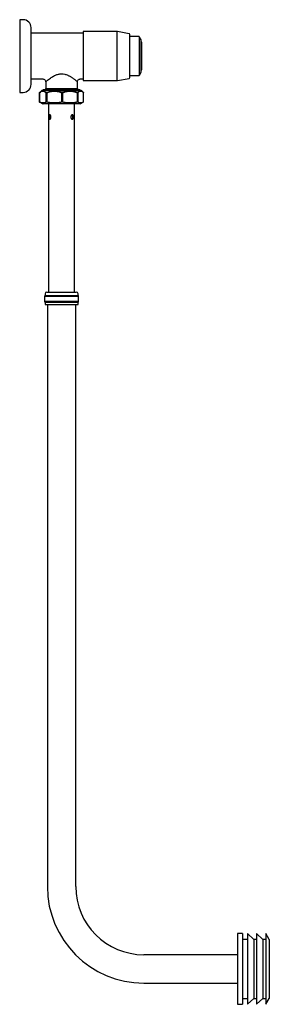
# Model space of a CAD drawing. Header units: millimetres. Extents: x 3992.158 to 3992.378, y 1631.373 to 1632.24.
import ezdxf

# ---------------------------------------------------------------- set-up
doc = ezdxf.new("R2010")
doc.units = ezdxf.units.MM
doc.layers.add('SANINDUSA', color=3, linetype='Continuous')

msp = doc.modelspace()

# ---------------------------------------------------------------- linework, layer by layer
at = {"layer": 'SANINDUSA'}
for p, q in [((3992.16089, 1632.24018), (3992.15789, 1632.24018)), ((3992.15789, 1632.24018), (3992.15789, 1632.17618)), ((3992.21389, 1632.22843), (3992.16839, 1632.22843)), ((3992.24381, 1632.22968), (3992.21389, 1632.22968)), ((3992.21389, 1632.22968), (3992.21389, 1632.18885)), ((3992.24381, 1632.18885), (3992.24381, 1632.22968)), ((3992.25427, 1632.22785), (3992.24398, 1632.22967)), ((3992.26258, 1632.22543), (3992.25489, 1632.22543)), ((3992.26483, 1632.22255), (3992.26345, 1632.22493)), ((3992.26345, 1632.19312), (3992.26345, 1632.22493)), ((3992.26345, 1632.19143), (3992.26483, 1632.19382)), ((3992.26345, 1632.19143), (3992.26345, 1632.19312)), ((3992.16839, 1632.18793), (3992.17828, 1632.18793)), ((3992.18077, 1632.18544), (3992.18077, 1632.17943)), ((3992.20877, 1632.17943), (3992.20877, 1632.18544)), ((3992.21127, 1632.18793), (3992.21389, 1632.18793)), ((3992.21389, 1632.18885), (3992.21389, 1632.18668)), ((3992.21389, 1632.18668), (3992.24381, 1632.18668)), ((3992.24381, 1632.18668), (3992.24381, 1632.18885)), ((3992.24398, 1632.1867), (3992.25427, 1632.18851)), ((3992.25489, 1632.19093), (3992.26258, 1632.19093)), ((3992.15789, 1632.17618), (3992.16089, 1632.17618)), ((3992.17557, 1632.17608), (3992.1754, 1632.17593)), ((3992.17541, 1632.17593), (3992.1754, 1632.17593)), ((3992.1754, 1632.16771), (3992.1754, 1632.17591)), ((3992.17542, 1632.17587), (3992.17541, 1632.17591)), ((3992.17541, 1632.17591), (3992.17541, 1632.16771)), ((3992.17542, 1632.17587), (3992.17542, 1632.16775)), ((3992.17735, 1632.17789), (3992.17556, 1632.1761)), ((3992.18077, 1632.17943), (3992.20877, 1632.17943)), ((3992.18132, 1632.17591), (3992.18129, 1632.17587)), ((3992.18129, 1632.16775), (3992.18129, 1632.17587)), ((3992.18132, 1632.16771), (3992.18132, 1632.17591)), ((3992.18159, 1632.17593), (3992.1814, 1632.17593)), ((3992.18172, 1632.17587), (3992.18167, 1632.17591)), ((3992.18167, 1632.17591), (3992.18167, 1632.16771)), ((3992.18172, 1632.17587), (3992.18172, 1632.16775)), ((3992.1886, 1632.17789), (3992.21219, 1632.17789)), ((3992.19513, 1632.17591), (3992.19507, 1632.17587)), ((3992.19507, 1632.16775), (3992.19507, 1632.17587)), ((3992.19513, 1632.16771), (3992.19513, 1632.17591)), ((3992.19549, 1632.17593), (3992.19524, 1632.17593)), ((3992.19565, 1632.17587), (3992.1956, 1632.17591)), ((3992.1956, 1632.17591), (3992.1956, 1632.16771)), ((3992.19565, 1632.17587), (3992.19565, 1632.16775)), ((3992.20872, 1632.17591), (3992.20867, 1632.17587)), ((3992.20867, 1632.16775), (3992.20867, 1632.17587)), ((3992.20872, 1632.16771), (3992.20872, 1632.17591)), ((3992.20897, 1632.17593), (3992.20879, 1632.17593)), ((3992.20904, 1632.17591), (3992.20904, 1632.16771)), ((3992.20907, 1632.17587), (3992.20904, 1632.17591)), ((3992.20907, 1632.17587), (3992.20907, 1632.16775)), ((3992.21398, 1632.1761), (3992.21219, 1632.17789)), ((3992.21376, 1632.17624), (3992.21396, 1632.17608)), ((3992.21414, 1632.17591), (3992.21413, 1632.17587)), ((3992.21413, 1632.16775), (3992.21413, 1632.17587)), ((3992.21414, 1632.16793), (3992.21414, 1632.17591)), ((3992.17541, 1632.16775), (3992.1754, 1632.16771)), ((3992.1754, 1632.16766), (3992.17561, 1632.16757)), ((3992.1754, 1632.16766), (3992.1754, 1632.16766)), ((3992.17542, 1632.16775), (3992.17541, 1632.16771)), ((3992.17559, 1632.16755), (3992.17836, 1632.16595)), ((3992.18129, 1632.16775), (3992.18132, 1632.16771)), ((3992.18146, 1632.16766), (3992.18153, 1632.16766)), ((3992.18172, 1632.16775), (3992.18167, 1632.16771)), ((3992.18327, 1632.16593), (3992.18327, 1632.00011)), ((3992.21118, 1632.16595), (3992.18896, 1632.16595)), ((3992.19507, 1632.16775), (3992.19513, 1632.16771)), ((3992.19531, 1632.16766), (3992.19541, 1632.16766)), ((3992.19565, 1632.16775), (3992.1956, 1632.16771)), ((3992.20627, 1632.00011), (3992.20627, 1632.16593)), ((3992.20867, 1632.16775), (3992.20872, 1632.16771)), ((3992.20885, 1632.16766), (3992.20892, 1632.16766)), ((3992.20907, 1632.16775), (3992.20904, 1632.16771)), ((3992.21118, 1632.16595), (3992.21394, 1632.16755)), ((3992.21393, 1632.16757), (3992.21374, 1632.16748)), ((3992.21413, 1632.16775), (3992.21414, 1632.16771)), ((3992.21414, 1632.1677), (3992.21414, 1632.16793)), ((3992.18469, 1632.15631), (3992.18482, 1632.15268)), ((3992.17977, 1631.9964), (3992.17977, 1631.99182)), ((3992.20977, 1631.9964), (3992.17977, 1631.9964)), ((3992.18027, 1631.99711), (3992.17991, 1631.99676)), ((3992.18027, 1631.99861), (3992.18027, 1631.99711)), ((3992.18027, 1631.99711), (3992.20927, 1631.99711)), ((3992.20927, 1631.99711), (3992.20927, 1631.99861)), ((3992.20962, 1631.99676), (3992.20927, 1631.99711)), ((3992.20977, 1631.99182), (3992.20977, 1631.9964)), ((3992.19093, 1631.99182), (3992.17977, 1631.99182)), ((3992.17991, 1631.99146), (3992.18027, 1631.99111)), ((3992.18027, 1631.99111), (3992.18027, 1631.98911)), ((3992.20927, 1631.99111), (3992.18027, 1631.99111)), ((3992.18027, 1631.98911), (3992.20927, 1631.98911)), ((3992.18227, 1631.98911), (3992.18227, 1631.47636)), ((3992.20977, 1631.99182), (3992.19093, 1631.99182)), ((3992.20727, 1631.47636), (3992.20727, 1631.98911)), ((3992.20927, 1631.99111), (3992.20962, 1631.99146)), ((3992.20927, 1631.98911), (3992.20927, 1631.99111)), ((3992.35413, 1631.43507), (3992.34977, 1631.43507)), ((3992.34977, 1631.43507), (3992.34977, 1631.40221)), ((3992.35413, 1631.43507), (3992.35413, 1631.40221)), ((3992.35859, 1631.42986), (3992.35413, 1631.42986)), ((3992.36413, 1631.42986), (3992.35859, 1631.43507)), ((3992.35859, 1631.43507), (3992.35859, 1631.40221)), ((3992.36663, 1631.42986), (3992.36413, 1631.42986)), ((3992.36413, 1631.42986), (3992.36413, 1631.40249)), ((3992.37217, 1631.42986), (3992.36663, 1631.43507)), ((3992.36663, 1631.43507), (3992.36663, 1631.40221)), ((3992.37467, 1631.42986), (3992.37217, 1631.42986)), ((3992.37217, 1631.42986), (3992.37217, 1631.40249)), ((3992.37777, 1631.42986), (3992.37467, 1631.43507)), ((3992.37467, 1631.43507), (3992.37467, 1631.40221)), ((3992.37777, 1631.42986), (3992.37777, 1631.40249)), ((3992.34977, 1631.41636), (3992.26727, 1631.41636)), ((3992.36413, 1631.40249), (3992.36413, 1631.37786)), ((3992.37217, 1631.40249), (3992.37217, 1631.37786)), ((3992.37777, 1631.40249), (3992.37777, 1631.37786)), ((3992.34977, 1631.40221), (3992.34977, 1631.37266)), ((3992.35413, 1631.40221), (3992.35413, 1631.37266)), ((3992.35859, 1631.40221), (3992.35859, 1631.37266)), ((3992.36663, 1631.40221), (3992.36663, 1631.37266)), ((3992.37467, 1631.40221), (3992.37467, 1631.37266)), ((3992.26727, 1631.39136), (3992.34977, 1631.39136)), ((3992.35413, 1631.37786), (3992.35859, 1631.37786)), ((3992.35859, 1631.37266), (3992.36413, 1631.37786)), ((3992.36413, 1631.37786), (3992.36663, 1631.37786)), ((3992.36663, 1631.37266), (3992.37217, 1631.37786)), ((3992.37217, 1631.37786), (3992.37467, 1631.37786)), ((3992.37467, 1631.37266), (3992.37777, 1631.37786)), ((3992.34977, 1631.37266), (3992.35413, 1631.37266))]:
    msp.add_line(p, q, dxfattribs=at)
for centre, radius, start, end in [((3992.16089, 1632.23318), 0.007, 0, 90), ((3992.16839, 1632.22793), 0.0005, 90, 180), ((3992.24381, 1632.22868), 0.001, 80, 90), ((3992.25414, 1632.22711), 0.00075, 0, 80), ((3992.26258, 1632.22443), 0.001, 30, 90), ((3992.26439, 1632.2223), 0.0005, 0, 30), ((3992.26489, 1632.22018), 0.0005, 0, 90), ((3992.26439, 1632.19407), 0.0005, 330, 0), ((3992.26489, 1632.19618), 0.0005, 270, 0), ((3992.16839, 1632.18843), 0.0005, 180, 270), ((3992.24381, 1632.18768), 0.001, 270, 280), ((3992.25414, 1632.18925), 0.00075, 280, 0), ((3992.26258, 1632.19193), 0.001, 270, 330), ((3992.16089, 1632.18318), 0.007, 270, 0), ((3992.17746, 1632.17778), 0.00015, 90, 135), ((3992.17914, 1632.17743), 0.001, 90, 149.31685), ((3992.17977, 1632.17943), 0.001, 270, 0), ((3992.20977, 1632.17943), 0.001, 180, 270), ((3992.21039, 1632.17743), 0.001, 30.56426, 90), ((3992.21208, 1632.17778), 0.00015, 45, 90), ((3992.17843, 1632.16608), 0.00015, 240, 270), ((3992.2111, 1632.16608), 0.00015, 270, 300), ((3992.18027, 1631.9964), 0.0005, 135, 180), ((3992.18177, 1631.99861), 0.0015, 90, 180), ((3992.20777, 1631.99861), 0.0015, 0, 90), ((3992.20927, 1631.9964), 0.0005, 0, 45), ((3992.18027, 1631.99182), 0.0005, 180, 225), ((3992.20927, 1631.99182), 0.0005, 315, 0), ((3992.26727, 1631.47636), 0.085, 180, 270), ((3992.26727, 1631.47636), 0.06, 180, 270)]:
    msp.add_arc(centre, radius, start, end, dxfattribs=at)
for points, knots in [([(3992.16789, 1632.20818), (3992.16789, 1632.20971), (3992.16789, 1632.21285), (3992.16789, 1632.2167), (3992.16789, 1632.2197), (3992.16789, 1632.22264), (3992.16789, 1632.22599), (3992.16789, 1632.22924), (3992.16789, 1632.23154), (3992.16789, 1632.23293), (3992.16789, 1632.2331), (3992.16789, 1632.23318)], [0, 0, 0, 0, 0.116497, 0.239972, 0.304365, 0.368745, 0.500083, 0.63142, 0.760028, 0.883503, 1, 1, 1, 1]), ([(3992.25489, 1632.18925), (3992.25489, 1632.18932), (3992.25489, 1632.18934), (3992.25489, 1632.18984), (3992.25489, 1632.19106), (3992.25489, 1632.19291), (3992.25489, 1632.19536), (3992.25489, 1632.19842), (3992.25489, 1632.20196), (3992.25489, 1632.20576), (3992.25489, 1632.20958), (3992.25489, 1632.2132), (3992.25489, 1632.21651), (3992.25489, 1632.21955), (3992.25489, 1632.22228), (3992.25489, 1632.22456), (3992.25489, 1632.22618), (3992.25489, 1632.22705), (3992.25489, 1632.22703), (3992.25489, 1632.22711)], [0, 0, 0, 0, 0.024183, 0.085931, 0.144189, 0.202447, 0.264194, 0.328509, 0.394189, 0.459868, 0.524183, 0.585931, 0.644189, 0.702447, 0.764194, 0.828509, 0.894189, 0.959868, 1, 1, 1, 1]), ([(3992.26489, 1632.19407), (3992.26489, 1632.19412), (3992.26489, 1632.1941), (3992.26489, 1632.1945), (3992.26489, 1632.19541), (3992.26489, 1632.19679), (3992.26489, 1632.19862), (3992.26489, 1632.20091), (3992.26489, 1632.20354), (3992.26489, 1632.20638), (3992.26489, 1632.20922), (3992.26489, 1632.21192), (3992.26489, 1632.2144), (3992.26489, 1632.21666), (3992.26489, 1632.21869), (3992.26489, 1632.2204), (3992.26489, 1632.22161), (3992.26489, 1632.2222), (3992.26489, 1632.22224), (3992.26489, 1632.2223)], [0, 0, 0, 0, 0.024183, 0.0859306, 0.1441887, 0.2024467, 0.2641943, 0.3285091, 0.3941887, 0.4598683, 0.524183, 0.5859306, 0.6441887, 0.7024467, 0.7641943, 0.8285091, 0.8941887, 0.9598683, 1, 1, 1, 1]), ([(3992.26539, 1632.19618), (3992.26539, 1632.19623), (3992.26539, 1632.19626), (3992.26539, 1632.19655), (3992.26539, 1632.19733), (3992.26539, 1632.1985), (3992.26539, 1632.20005), (3992.26539, 1632.202), (3992.26539, 1632.20424), (3992.26539, 1632.20665), (3992.26539, 1632.20907), (3992.26539, 1632.21136), (3992.26539, 1632.21346), (3992.26539, 1632.21539), (3992.26539, 1632.21712), (3992.26539, 1632.21857), (3992.26539, 1632.21959), (3992.26539, 1632.22014), (3992.26539, 1632.22013), (3992.26539, 1632.22018)], [0, 0, 0, 0, 0.024183, 0.085931, 0.144189, 0.202447, 0.264194, 0.328509, 0.394189, 0.459868, 0.524183, 0.585931, 0.644189, 0.702447, 0.764194, 0.828509, 0.894189, 0.959868, 1, 1, 1, 1]), ([(3992.16789, 1632.18318), (3992.16789, 1632.18326), (3992.16789, 1632.18343), (3992.16789, 1632.18458), (3992.16789, 1632.18595), (3992.16789, 1632.18766), (3992.16789, 1632.19038), (3992.16789, 1632.19438), (3992.16789, 1632.19886), (3992.16789, 1632.20352), (3992.16789, 1632.20666), (3992.16789, 1632.20818)], [0, 0, 0, 0, 0.116497, 0.239972, 0.304365, 0.368745, 0.500083, 0.63142, 0.760028, 0.883503, 1, 1, 1, 1]), ([(3992.18077, 1632.18545), (3992.18077, 1632.18544), (3992.18067, 1632.18536), (3992.18101, 1632.18565), (3992.18181, 1632.18631), (3992.18315, 1632.1874), (3992.18469, 1632.18855), (3992.18625, 1632.1896), (3992.18772, 1632.19048), (3992.18916, 1632.19121), (3992.19058, 1632.19178), (3992.19194, 1632.19219), (3992.19335, 1632.19247), (3992.1943, 1632.1925), (3992.19477, 1632.19252)], [0, 0, 0, 0, 0.001014, 0.123751, 0.247476, 0.372299, 0.498701, 0.588749, 0.66962, 0.752015, 0.81483, 0.877105, 0.940371, 1, 1, 1, 1]), ([(3992.19477, 1632.19252), (3992.19572, 1632.19245), (3992.19714, 1632.19233), (3992.19893, 1632.19178), (3992.2001, 1632.19132), (3992.20114, 1632.19082), (3992.20205, 1632.19033), (3992.203, 1632.18977), (3992.20385, 1632.18922), (3992.20471, 1632.18863), (3992.20552, 1632.18804), (3992.20634, 1632.18742), (3992.20706, 1632.18686), (3992.20767, 1632.18637), (3992.20815, 1632.18597), (3992.2085, 1632.18566), (3992.20872, 1632.18547), (3992.20875, 1632.18545), (3992.20877, 1632.18544)], [0, 0, 0, 0, 0.122713, 0.182721, 0.247847, 0.292514, 0.344962, 0.395767, 0.455652, 0.501283, 0.564907, 0.628416, 0.693497, 0.75454, 0.818278, 0.878722, 0.941181, 1, 1, 1, 1]), ([(3992.17828, 1632.18794), (3992.1786, 1632.1879), (3992.17926, 1632.18783), (3992.18008, 1632.18725), (3992.18066, 1632.18642), (3992.18074, 1632.18577), (3992.18078, 1632.18544)], [0, 0, 0, 0, 0.249804, 0.4998832, 0.7500382, 1, 1, 1, 1]), ([(3992.20877, 1632.18544), (3992.2088, 1632.18576), (3992.20888, 1632.18642), (3992.20946, 1632.18724), (3992.21028, 1632.18782), (3992.21094, 1632.1879), (3992.21127, 1632.18794)], [0, 0, 0, 0, 0.250025, 0.500006, 0.74998, 1, 1, 1, 1]), ([(3992.1754, 1632.17593), (3992.1754, 1632.17593), (3992.1754, 1632.17593), (3992.1754, 1632.17591), (3992.1754, 1632.17591)], [0, 0, 0, 0, 0.698973, 1, 1, 1, 1]), ([(3992.17541, 1632.17593), (3992.17589, 1632.17633), (3992.17686, 1632.17711), (3992.1784, 1632.17747), (3992.17994, 1632.17711), (3992.18091, 1632.17633), (3992.1814, 1632.17593)], [0, 0, 0, 0, 0.2499971, 0.5000004, 0.749983, 1, 1, 1, 1]), ([(3992.17541, 1632.17591), (3992.17541, 1632.17592), (3992.17541, 1632.17593), (3992.17541, 1632.17593), (3992.17541, 1632.17593)], [0, 0, 0, 0, 0.469859, 1, 1, 1, 1]), ([(3992.17542, 1632.17587), (3992.1759, 1632.17625), (3992.17685, 1632.17701), (3992.17836, 1632.17736), (3992.17986, 1632.17701), (3992.18081, 1632.17625), (3992.18129, 1632.17587)], [0, 0, 0, 0, 0.2501155, 0.5000009, 0.7498645, 1, 1, 1, 1]), ([(3992.18864, 1632.17793), (3992.18767, 1632.17793), (3992.18568, 1632.17793), (3992.183, 1632.17793), (3992.18066, 1632.17793), (3992.17887, 1632.17793), (3992.17794, 1632.17793), (3992.17753, 1632.17793), (3992.17748, 1632.17793), (3992.17746, 1632.17793)], [0, 0, 0, 0, 0.15328, 0.31574, 0.484956, 0.657762, 0.830568, 0.915271, 1, 1, 1, 1]), ([(3992.21039, 1632.17843), (3992.21034, 1632.17843), (3992.21024, 1632.17843), (3992.20937, 1632.17843), (3992.20793, 1632.17843), (3992.20589, 1632.17843), (3992.2034, 1632.17843), (3992.2006, 1632.17843), (3992.19768, 1632.17843), (3992.19477, 1632.17843), (3992.19185, 1632.17843), (3992.18894, 1632.17843), (3992.18614, 1632.17843), (3992.18364, 1632.17843), (3992.18161, 1632.17843), (3992.18017, 1632.17843), (3992.1793, 1632.17843), (3992.17919, 1632.17843), (3992.17914, 1632.17843)], [0, 0, 0, 0, 0.058258, 0.1200057, 0.1843204, 0.25, 0.3156796, 0.3799943, 0.441742, 0.5, 0.558258, 0.6200057, 0.6843204, 0.75, 0.8156796, 0.8799943, 0.941742, 1, 1, 1, 1]), ([(3992.1814, 1632.17593), (3992.18138, 1632.17593), (3992.18136, 1632.17593), (3992.18133, 1632.17591), (3992.18132, 1632.17591)], [0, 0, 0, 0, 0.6792135, 1, 1, 1, 1]), ([(3992.18159, 1632.17593), (3992.18269, 1632.17634), (3992.18491, 1632.17714), (3992.18724, 1632.17728), (3992.18841, 1632.17735)], [0, 0, 0, 0, 0.500089, 1, 1, 1, 1]), ([(3992.18167, 1632.17591), (3992.18165, 1632.17592), (3992.18163, 1632.17593), (3992.1816, 1632.17593), (3992.18159, 1632.17593)], [0, 0, 0, 0, 0.486803, 1, 1, 1, 1]), ([(3992.18172, 1632.17587), (3992.1828, 1632.17625), (3992.18497, 1632.17701), (3992.18839, 1632.17736), (3992.19182, 1632.17701), (3992.19398, 1632.17625), (3992.19507, 1632.17587)], [0, 0, 0, 0, 0.250172, 0.500004, 0.749783, 1, 1, 1, 1]), ([(3992.18841, 1632.17735), (3992.18958, 1632.17728), (3992.19191, 1632.17714), (3992.19413, 1632.17634), (3992.19524, 1632.17593)], [0, 0, 0, 0, 0.4998201, 1, 1, 1, 1]), ([(3992.21206, 1632.17793), (3992.21201, 1632.17793), (3992.21193, 1632.17793), (3992.21104, 1632.17793), (3992.20963, 1632.17793), (3992.20762, 1632.17793), (3992.20502, 1632.17793), (3992.20193, 1632.17793), (3992.1991, 1632.17793), (3992.19677, 1632.17793), (3992.19449, 1632.17793), (3992.19172, 1632.17793), (3992.18964, 1632.17793), (3992.18864, 1632.17793)], [0, 0, 0, 0, 0.092652, 0.187326, 0.282, 0.382345, 0.486861, 0.593596, 0.700331, 0.752648, 0.804981, 0.905326, 1, 1, 1, 1]), ([(3992.19524, 1632.17593), (3992.19521, 1632.17593), (3992.19517, 1632.17593), (3992.19514, 1632.17591), (3992.19513, 1632.17591)], [0, 0, 0, 0, 0.698973, 1, 1, 1, 1]), ([(3992.19549, 1632.17593), (3992.19657, 1632.17633), (3992.19873, 1632.17711), (3992.20214, 1632.17747), (3992.20556, 1632.17711), (3992.20772, 1632.17633), (3992.20879, 1632.17593)], [0, 0, 0, 0, 0.249997, 0.5, 0.749983, 1, 1, 1, 1]), ([(3992.1956, 1632.17591), (3992.19558, 1632.17592), (3992.19555, 1632.17593), (3992.19551, 1632.17593), (3992.19549, 1632.17593)], [0, 0, 0, 0, 0.469837, 1, 1, 1, 1]), ([(3992.19565, 1632.17587), (3992.19671, 1632.17625), (3992.19882, 1632.17701), (3992.20216, 1632.17736), (3992.2055, 1632.17701), (3992.20761, 1632.17625), (3992.20867, 1632.17587)], [0, 0, 0, 0, 0.250115, 0.500001, 0.749865, 1, 1, 1, 1]), ([(3992.20879, 1632.17593), (3992.20878, 1632.17593), (3992.20875, 1632.17593), (3992.20873, 1632.17591), (3992.20872, 1632.17591)], [0, 0, 0, 0, 0.679179, 1, 1, 1, 1]), ([(3992.20897, 1632.17593), (3992.20939, 1632.17633), (3992.21023, 1632.17711), (3992.21156, 1632.17747), (3992.21276, 1632.17717), (3992.21347, 1632.17651), (3992.21376, 1632.17624)], [0, 0, 0, 0, 0.270104, 0.540116, 0.810076, 1, 1, 1, 1]), ([(3992.20904, 1632.17591), (3992.20903, 1632.17592), (3992.20901, 1632.17593), (3992.20898, 1632.17593), (3992.20897, 1632.17593)], [0, 0, 0, 0, 0.4867723, 1, 1, 1, 1]), ([(3992.20907, 1632.17587), (3992.20948, 1632.17625), (3992.2103, 1632.17701), (3992.2116, 1632.17736), (3992.2129, 1632.17701), (3992.21372, 1632.17625), (3992.21413, 1632.17587)], [0, 0, 0, 0, 0.2501695, 0.5000036, 0.749783, 1, 1, 1, 1]), ([(3992.21414, 1632.17593), (3992.21414, 1632.17593), (3992.21414, 1632.17593), (3992.21414, 1632.17591), (3992.21414, 1632.17591)], [0, 0, 0, 0, 0.6985933, 1, 1, 1, 1]), ([(3992.1754, 1632.16766), (3992.17541, 1632.16767), (3992.17541, 1632.16767), (3992.17541, 1632.1677), (3992.17541, 1632.16771)], [0, 0, 0, 0, 0.7664166, 1, 1, 1, 1]), ([(3992.1754, 1632.16766), (3992.1754, 1632.16767), (3992.1754, 1632.16767), (3992.1754, 1632.1677), (3992.1754, 1632.16771)], [0, 0, 0, 0, 0.7862894, 1, 1, 1, 1]), ([(3992.18146, 1632.16766), (3992.18096, 1632.16743), (3992.17995, 1632.16696), (3992.17843, 1632.16676), (3992.1769, 1632.16696), (3992.1759, 1632.16743), (3992.1754, 1632.16766)], [0, 0, 0, 0, 0.250018, 0.5, 0.749984, 1, 1, 1, 1]), ([(3992.17542, 1632.16775), (3992.17591, 1632.16753), (3992.17688, 1632.16708), (3992.17836, 1632.16689), (3992.17984, 1632.16708), (3992.18081, 1632.16753), (3992.18129, 1632.16775)], [0, 0, 0, 0, 0.250076, 0.5, 0.749921, 1, 1, 1, 1]), ([(3992.18898, 1632.16593), (3992.18807, 1632.16593), (3992.18619, 1632.16593), (3992.18366, 1632.16593), (3992.18146, 1632.16593), (3992.17978, 1632.16593), (3992.17868, 1632.16593), (3992.17852, 1632.16593), (3992.17844, 1632.16593)], [0, 0, 0, 0, 0.153313, 0.315809, 0.485061, 0.657905, 0.830748, 1, 1, 1, 1]), ([(3992.18146, 1632.16766), (3992.18142, 1632.16767), (3992.18137, 1632.16767), (3992.18133, 1632.1677), (3992.18132, 1632.16771)], [0, 0, 0, 0, 0.7664204, 1, 1, 1, 1]), ([(3992.18153, 1632.16766), (3992.18157, 1632.16767), (3992.18162, 1632.16767), (3992.18166, 1632.1677), (3992.18167, 1632.16771)], [0, 0, 0, 0, 0.786329, 1, 1, 1, 1]), ([(3992.18842, 1632.16683), (3992.18726, 1632.16687), (3992.18494, 1632.16695), (3992.18267, 1632.16743), (3992.18153, 1632.16766)], [0, 0, 0, 0, 0.500235, 1, 1, 1, 1]), ([(3992.18172, 1632.16775), (3992.18282, 1632.16753), (3992.18502, 1632.16709), (3992.18839, 1632.16689), (3992.19176, 1632.16708), (3992.19397, 1632.16753), (3992.19507, 1632.16775)], [0, 0, 0, 0, 0.249947, 0.499999, 0.750027, 1, 1, 1, 1]), ([(3992.19531, 1632.16766), (3992.19417, 1632.16743), (3992.1919, 1632.16695), (3992.18958, 1632.16687), (3992.18842, 1632.16683)], [0, 0, 0, 0, 0.499819, 1, 1, 1, 1]), ([(3992.21108, 1632.16593), (3992.21104, 1632.16593), (3992.21096, 1632.16593), (3992.21012, 1632.16593), (3992.20879, 1632.16593), (3992.20689, 1632.16593), (3992.20444, 1632.16593), (3992.20153, 1632.16593), (3992.19833, 1632.16593), (3992.19506, 1632.16593), (3992.19189, 1632.16593), (3992.18993, 1632.16593), (3992.18898, 1632.16593)], [0, 0, 0, 0, 0.092665, 0.187351, 0.282038, 0.382396, 0.486927, 0.593676, 0.700425, 0.804955, 0.905313, 1, 1, 1, 1]), ([(3992.19531, 1632.16766), (3992.19526, 1632.16767), (3992.19519, 1632.16767), (3992.19514, 1632.1677), (3992.19513, 1632.16771)], [0, 0, 0, 0, 0.786289, 1, 1, 1, 1]), ([(3992.1956, 1632.16771), (3992.19558, 1632.1677), (3992.19552, 1632.16767), (3992.19546, 1632.16767), (3992.19541, 1632.16766)], [0, 0, 0, 0, 0.322746, 1, 1, 1, 1]), ([(3992.20885, 1632.16766), (3992.20774, 1632.16743), (3992.20552, 1632.16696), (3992.20213, 1632.16676), (3992.19874, 1632.16696), (3992.19652, 1632.16743), (3992.19541, 1632.16766)], [0, 0, 0, 0, 0.250018, 0.5, 0.749984, 1, 1, 1, 1]), ([(3992.19565, 1632.16775), (3992.19673, 1632.16753), (3992.19888, 1632.16708), (3992.20216, 1632.16689), (3992.20545, 1632.16708), (3992.2076, 1632.16753), (3992.20867, 1632.16775)], [0, 0, 0, 0, 0.2500766, 0.4999998, 0.749921, 1, 1, 1, 1]), ([(3992.20885, 1632.16766), (3992.20881, 1632.16767), (3992.20877, 1632.16767), (3992.20873, 1632.1677), (3992.20872, 1632.16771)], [0, 0, 0, 0, 0.766425, 1, 1, 1, 1]), ([(3992.20892, 1632.16766), (3992.20895, 1632.16767), (3992.209, 1632.16767), (3992.20903, 1632.1677), (3992.20904, 1632.16771)], [0, 0, 0, 0, 0.786337, 1, 1, 1, 1]), ([(3992.21374, 1632.16748), (3992.21344, 1632.16732), (3992.21271, 1632.16693), (3992.21153, 1632.16676), (3992.21021, 1632.16696), (3992.20935, 1632.16743), (3992.20892, 1632.16766)], [0, 0, 0, 0, 0.187829, 0.458618, 0.729436, 1, 1, 1, 1]), ([(3992.20907, 1632.16775), (3992.20949, 1632.16753), (3992.21033, 1632.16709), (3992.2116, 1632.16689), (3992.21288, 1632.16708), (3992.21371, 1632.16753), (3992.21413, 1632.16775)], [0, 0, 0, 0, 0.2499474, 0.4999994, 0.7500267, 1, 1, 1, 1]), ([(3992.21414, 1632.16766), (3992.21414, 1632.16767), (3992.21414, 1632.16767), (3992.21414, 1632.1677), (3992.21414, 1632.16771)], [0, 0, 0, 0, 0.7862873, 1, 1, 1, 1]), ([(3992.1854, 1632.15443), (3992.18539, 1632.15421), (3992.18536, 1632.15376), (3992.18517, 1632.15317), (3992.1849, 1632.15271), (3992.18462, 1632.15248), (3992.18435, 1632.15241), (3992.18411, 1632.15251), (3992.1839, 1632.15283), (3992.18376, 1632.15334), (3992.18369, 1632.15397), (3992.18368, 1632.15465), (3992.18372, 1632.1553), (3992.18384, 1632.15586), (3992.18402, 1632.15626), (3992.18422, 1632.15641), (3992.18444, 1632.15645), (3992.18468, 1632.15636), (3992.18499, 1632.15603), (3992.18524, 1632.15553), (3992.18538, 1632.15496), (3992.18539, 1632.15458), (3992.1854, 1632.15443)], [0, 0, 0, 0, 0.0531244, 0.1062291, 0.1598414, 0.2137962, 0.2500269, 0.3031581, 0.3562705, 0.409874, 0.4638318, 0.5172456, 0.5700635, 0.6231628, 0.6769774, 0.7308362, 0.7499731, 0.8031043, 0.8562167, 0.9098202, 0.9637779, 1, 1, 1, 1]), ([(3992.18462, 1632.15634), (3992.1846, 1632.15634), (3992.1845, 1632.1563), (3992.18436, 1632.15602), (3992.18422, 1632.15553), (3992.18415, 1632.1549), (3992.18413, 1632.15421), (3992.18418, 1632.15357), (3992.18429, 1632.15301), (3992.18441, 1632.15278), (3992.18447, 1632.15267)], [0, 0, 0, 0, 0.027502, 0.166873, 0.30765, 0.449449, 0.58969, 0.728214, 0.867541, 1, 1, 1, 1]), ([(3992.20424, 1632.15243), (3992.20411, 1632.15245), (3992.20385, 1632.1525), (3992.20347, 1632.15284), (3992.20316, 1632.15334), (3992.20297, 1632.15397), (3992.20294, 1632.15465), (3992.20307, 1632.1553), (3992.20334, 1632.15586), (3992.2037, 1632.15626), (3992.20402, 1632.15641), (3992.20432, 1632.15645), (3992.20461, 1632.15636), (3992.2049, 1632.15603), (3992.20511, 1632.15553), (3992.20521, 1632.15496), (3992.20524, 1632.15436), (3992.2052, 1632.15376), (3992.20506, 1632.15317), (3992.20482, 1632.15271), (3992.20453, 1632.15247), (3992.20432, 1632.15244), (3992.20424, 1632.15243)], [0, 0, 0, 0, 0.053131, 0.106244, 0.159847, 0.213805, 0.267219, 0.320037, 0.373136, 0.42695, 0.480809, 0.499946, 0.553077, 0.60619, 0.659793, 0.713751, 0.749973, 0.803097, 0.856202, 0.909814, 0.963769, 1, 1, 1, 1]), ([(3992.20481, 1632.15443), (3992.2048, 1632.15466), (3992.20478, 1632.1551), (3992.20464, 1632.1557), (3992.20441, 1632.15615), (3992.20412, 1632.1564), (3992.20391, 1632.15642), (3992.20383, 1632.15643)], [0, 0, 0, 0, 0.212267, 0.424449, 0.638848, 0.854749, 1, 1, 1, 1]), ([(3992.20383, 1632.15243), (3992.20395, 1632.15245), (3992.2042, 1632.1525), (3992.20449, 1632.15284), (3992.20469, 1632.15334), (3992.2048, 1632.1539), (3992.20481, 1632.15428), (3992.20481, 1632.15443)], [0, 0, 0, 0, 0.2123001, 0.4245182, 0.6388753, 0.8547901, 1, 1, 1, 1]), ([(3992.18183, 1632.00011), (3992.18182, 1632.00011), (3992.18181, 1632.00011), (3992.18236, 1632.00011), (3992.18344, 1632.00011), (3992.18503, 1632.00011), (3992.18697, 1632.00011), (3992.18913, 1632.00011), (3992.19142, 1632.00011), (3992.19382, 1632.00011), (3992.19634, 1632.00011), (3992.1989, 1632.00011), (3992.20135, 1632.00011), (3992.20351, 1632.00011), (3992.20527, 1632.00011), (3992.20657, 1632.00011), (3992.20739, 1632.00011), (3992.20778, 1632.00011), (3992.20772, 1632.00011), (3992.20771, 1632.00011)], [0, 0, 0, 0, 0.037538, 0.101853, 0.167532, 0.233212, 0.297527, 0.359274, 0.417532, 0.47579, 0.537538, 0.601853, 0.667532, 0.733212, 0.797527, 0.859274, 0.917532, 0.97579, 1, 1, 1, 1])]:
    msp.add_open_spline(points, degree=3, knots=knots, dxfattribs=at)

doc.saveas('drawing.dxf')
